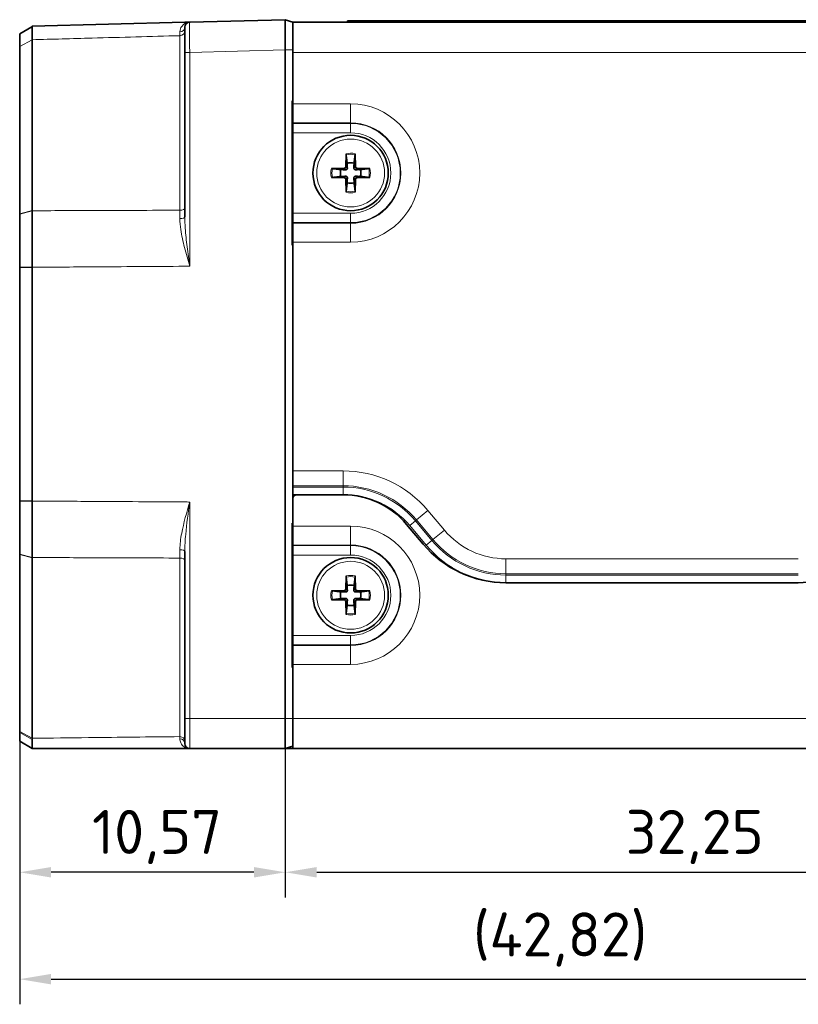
# Model space of a CAD drawing. Header units: millimetres. Extents: x 0 to 210, y 0 to 149.
# Tile 7 of 32: x 30 to 61, y 52 to 91. Entities that reach past the tile are written whole.
import ezdxf

# ---------------------------------------------------------------- set-up
doc = ezdxf.new("R2010")
doc.units = ezdxf.units.MM
doc.header["$LTSCALE"] = 0.5
for name, color, linetype, lineweight in [('Bemaßung (ISO)', 7, 'Continuous', 25), ('Sichtbar (ISO)', 7, 'Continuous', 35), ('Sichtbar schmal (ISO)', 7, 'Continuous', 18)]:
    doc.layers.add(name, color=color, linetype=linetype, lineweight=lineweight)
doc.styles.add('Notiztext (ISO)', font='isocpeur.ttf')
doc.dimstyles.new('Standard (ISO)', dxfattribs={"dimscale": 0.5, "dimtxt": 3.5, "dimasz": 2.5, "dimexe": 2, "dimexo": 0, "dimgap": 0.762, "dimtad": 1, "dimtoh": 1, "dimrnd": 1e-08, "dimtxsty": 'Notiztext (ISO)', "dimcen": 0.09, "dimdle": 10, "dimclrd": 256, "dimclre": 256, "dimclrt": 256, "dimazin": 2, "dimtfac": 0.514286, "dimtdec": 3, "dimtmove": 0, "dimatfit": 3, "dimfxl": 1, "dimtolj": 1, "dimlwd": -1, "dimlwe": -1, "dimarcsym": 0})

# ---------------------------------------------------------------- blocks, each defined once
blk = doc.blocks.new('*D12')
at = {"layer": 'Bemaßung (ISO)', "transparency": 16777216}
for p, q in [((40.435, 63.345), (40.435, 56.224)), ((29.865, 62.831), (29.865, 56.224)), ((39.185, 57.224), (31.115, 57.224))]:
    blk.add_line(p, q, dxfattribs=at)
for points in [[(31.115, 57.432), (31.115, 57.016), (29.865, 57.224)], [(39.185, 57.432), (39.185, 57.016), (40.435, 57.224)]]:
    blk.add_solid(points, dxfattribs=at)
at = {"layer": 'Defpoints', "color": 0, "transparency": 16777216}
for p in [(40.435, 63.345), (29.865, 62.831), (29.865, 57.224)]:
    blk.add_point(p, dxfattribs=at)
at = {"layer": 'Bemaßung (ISO)', "transparency": 16777216, "insert": (32.744, 59.705), "char_height": 1.75, "attachment_point": 1, "style": 'Notiztext (ISO)'}
blk.add_mtext('\\A1;10,57', dxfattribs=at)
blk = doc.blocks.new('*D13')
at = {"layer": 'Bemaßung (ISO)', "transparency": 16777216}
for p, q in [((40.435, 63.345), (40.435, 56.224)), ((72.685, 63.218), (72.685, 56.224)), ((41.685, 57.224), (71.435, 57.224))]:
    blk.add_line(p, q, dxfattribs=at)
for points in [[(41.685, 57.432), (41.685, 57.016), (40.435, 57.224)], [(71.435, 57.432), (71.435, 57.016), (72.685, 57.224)]]:
    blk.add_solid(points, dxfattribs=at)
at = {"layer": 'Defpoints', "color": 0, "transparency": 16777216}
for p in [(40.435, 63.345), (72.685, 63.218), (72.685, 57.224)]:
    blk.add_point(p, dxfattribs=at)
at = {"layer": 'Bemaßung (ISO)', "transparency": 16777216, "insert": (53.979, 59.705), "char_height": 1.75, "attachment_point": 1, "style": 'Notiztext (ISO)'}
blk.add_mtext('\\A1;32,25', dxfattribs=at)
blk = doc.blocks.new('*D15')
at = {"layer": 'Bemaßung (ISO)', "transparency": 16777216}
for p, q in [((29.865, 72.002), (29.865, 51.97)), ((72.685, 63.345), (72.685, 51.97)), ((31.115, 52.97), (71.435, 52.97))]:
    blk.add_line(p, q, dxfattribs=at)
for points in [[(31.115, 53.179), (31.115, 52.762), (29.865, 52.97)], [(71.435, 53.179), (71.435, 52.762), (72.685, 52.97)]]:
    blk.add_solid(points, dxfattribs=at)
at = {"layer": 'Defpoints', "color": 0, "transparency": 16777216}
for p in [(29.865, 72.002), (72.685, 63.345), (72.685, 52.97)]:
    blk.add_point(p, dxfattribs=at)
at = {"layer": 'Bemaßung (ISO)', "transparency": 16777216, "insert": (47.906, 55.626), "char_height": 1.75, "attachment_point": 1, "style": 'Notiztext (ISO)'}
blk.add_mtext('\\A1;(42,82)', dxfattribs=at)

msp = doc.modelspace()

# ---------------------------------------------------------------- linework, layer by layer
at = {"layer": 'Sichtbar (ISO)'}
for p, q in [((36.4348, 91.0402), (30.3643, 90.8812)), ((36.6296, 91.0453), (36.4348, 91.0402)), ((40.4348, 91.1449), (36.6296, 91.0453)), ((40.4348, 91.1449), (40.4348, 89.9449)), ((40.7348, 91.0449), (40.4348, 91.1449)), ((40.7348, 91.0449), (70.0848, 91.0449)), ((40.7348, 91.0449), (40.7348, 89.9449)), ((42.9098, 91.0949), (44.9098, 91.0949)), ((42.9098, 91.0449), (42.9098, 91.0949)), ((65.9098, 91.0949), (44.9098, 91.0949)), ((30.3415, 90.8674), (29.8648, 90.5796)), ((29.8648, 90.5796), (29.8648, 90.0777)), ((30.3415, 90.8674), (30.3643, 90.8812)), ((36.4348, 90.8453), (36.4348, 89.8453)), ((30.3643, 90.3419), (30.3643, 83.5543)), ((29.8648, 90.0777), (29.8648, 90.0726)), ((29.8648, 83.4184), (29.8648, 90.0726)), ((36.4348, 89.8453), (36.4348, 83.3069)), ((40.4348, 89.9449), (40.4348, 63.3449)), ((40.7348, 89.9449), (40.7348, 89.8449)), ((40.7348, 89.8449), (40.7348, 87.9125)), ((40.7029, 82.1725), (40.7029, 87.9173)), ((40.7029, 87.9173), (40.7348, 87.9125)), ((40.7029, 87.9173), (40.7084, 87.911)), ((40.7084, 82.1788), (40.7084, 87.911)), ((40.7084, 87.911), (40.7148, 87.9101)), ((40.7148, 82.1797), (40.7148, 87.9101)), ((40.7148, 87.9036), (40.7308, 87.8852)), ((40.7348, 87.9125), (40.7348, 87.7949)), ((40.7348, 87.0446), (40.7348, 87.7949)), ((40.7348, 87.0446), (40.7348, 87.0201)), ((40.7348, 87.0201), (40.7348, 86.6449)), ((40.7348, 86.6449), (40.7348, 83.4449)), ((42.8462, 85.2917), (42.8544, 85.8119)), ((43.2126, 85.8125), (43.2225, 85.2923)), ((42.2672, 85.2227), (42.7874, 85.2326)), ((43.2816, 85.2335), (43.8018, 85.2253)), ((42.788, 84.8563), (42.2678, 84.8645)), ((42.857, 84.2773), (42.847, 84.7975)), ((43.2234, 84.7981), (43.2152, 84.2779)), ((43.8024, 84.8671), (43.2822, 84.8571)), ((40.7348, 83.4449), (40.7348, 83.0697)), ((29.8648, 83.4184), (29.8648, 83.4084)), ((29.8648, 83.4084), (29.8648, 81.2954)), ((40.7348, 83.0697), (40.7348, 83.0452)), ((40.7348, 82.2949), (40.7348, 83.0452)), ((40.7348, 82.2949), (40.7348, 82.1773)), ((40.7084, 82.1788), (40.7029, 82.1725)), ((40.7348, 82.1773), (40.7029, 82.1725)), ((40.7148, 82.1797), (40.7084, 82.1788)), ((40.7308, 82.2046), (40.7148, 82.1862)), ((40.7348, 82.1773), (40.7348, 73.1949)), ((29.8648, 81.2954), (29.8648, 81.2878)), ((29.8648, 81.2878), (29.8648, 72.002)), ((30.3643, 72.002), (30.3643, 81.2878)), ((40.7348, 73.1949), (40.7348, 72.0949)), ((40.7434, 72.1449), (40.7348, 72.1449)), ((40.7348, 72.0949), (40.7348, 71.1125)), ((42.7348, 72.2449), (40.8848, 72.2449)), ((29.8648, 72.002), (29.8648, 71.9944)), ((29.8648, 71.9944), (29.8648, 69.8814)), ((40.7029, 71.1173), (40.7348, 71.1125)), ((40.7029, 65.3725), (40.7029, 71.1173)), ((40.7029, 71.1173), (40.7084, 71.111)), ((40.7084, 71.111), (40.7148, 71.1101)), ((40.7084, 65.3788), (40.7084, 71.111)), ((40.7148, 65.3797), (40.7148, 71.1101)), ((40.7148, 71.1036), (40.7308, 71.0852)), ((40.7348, 71.1125), (40.7348, 70.9949)), ((40.7348, 70.9949), (40.7348, 70.2446)), ((45.9216, 70.2809), (45.2627, 71.0661)), ((40.7348, 70.2201), (40.7348, 70.2446)), ((40.7348, 69.8449), (40.7348, 70.2201)), ((29.8648, 69.8814), (29.8648, 69.8713)), ((29.8648, 62.8309), (29.8648, 69.8713)), ((30.3643, 69.7355), (30.3643, 62.5539)), ((36.4348, 69.9828), (36.4348, 63.3449)), ((40.7348, 69.8449), (40.7348, 66.6449)), ((42.8466, 68.492), (42.8557, 69.0122)), ((43.2139, 69.0122), (43.223, 68.492)), ((60.8498, 68.7449), (49.2156, 68.7449)), ((42.2675, 68.424), (42.7877, 68.4331)), ((43.2819, 68.4331), (43.8021, 68.424)), ((42.7877, 68.0567), (42.2675, 68.0658)), ((42.8557, 67.4776), (42.8466, 67.9978)), ((43.223, 67.9978), (43.2139, 67.4776)), ((43.8021, 68.0658), (43.2819, 68.0567)), ((40.7348, 66.6449), (40.7348, 66.2697)), ((40.7348, 66.2697), (40.7348, 66.2452)), ((40.7348, 65.4949), (40.7348, 66.2452)), ((40.7348, 65.4949), (40.7348, 65.3773)), ((40.7084, 65.3788), (40.7029, 65.3725)), ((40.7348, 65.3773), (40.7029, 65.3725)), ((40.7148, 65.3797), (40.7084, 65.3788)), ((40.7308, 65.4046), (40.7148, 65.3862)), ((40.7348, 65.3773), (40.7348, 63.3449)), ((36.4348, 63.3449), (36.4348, 62.3449)), ((40.4348, 63.3449), (40.4348, 62.1449)), ((40.7348, 62.1449), (40.7348, 63.3449)), ((29.8648, 62.8309), (29.8648, 62.7858)), ((29.8648, 62.7858), (29.8648, 62.4338)), ((29.8648, 62.4338), (29.8648, 62.4336)), ((30.3643, 62.1452), (29.8648, 62.4336)), ((30.3648, 62.1449), (30.3643, 62.1452)), ((30.3648, 62.1449), (36.4348, 62.1449)), ((36.4348, 62.1449), (36.6348, 62.1449)), ((36.6334, 62.1449), (36.6348, 62.1449)), ((36.6348, 62.1449), (40.4348, 62.1449)), ((40.4348, 62.1449), (40.7348, 62.2449)), ((40.4348, 62.1449), (40.7348, 62.1449)), ((70.0848, 62.1449), (40.7348, 62.1449))]:
    msp.add_line(p, q, dxfattribs=at)
for centre in [(43.0348, 85.0449), (43.0348, 68.2449)]:
    msp.add_circle(centre, 1.5, dxfattribs=at)
for centre, radius, start, end in [((36.6348, 90.8453), 0.2, 91.5, 180), ((43.0348, 85.0449), 0.408, 70.68288, 109.51159), ((43.0348, 85.0449), 0.408, 160.68288, 199.51159), ((42.7862, 85.2926), 0.06, 271.09723, 359.09723), ((43.2825, 85.2935), 0.06, 181.09723, 269.09723), ((43.0348, 85.0449), 0.408, 340.68288, 19.51159), ((42.7871, 84.7963), 0.06, 1.09723, 89.09723), ((43.0348, 85.0449), 0.408, 250.68288, 289.51159), ((43.2834, 84.7972), 0.06, 91.09723, 179.09723), ((40.8848, 72.0949), 0.15, 90, 180), ((42.7348, 68.9449), 3.3, 40, 90), ((49.2156, 73.0449), 4.3, 220, 270), ((60.8498, 73.0449), 4.3, 270, 290), ((43.0348, 68.2449), 0.408, 70.58564, 109.41436), ((43.0348, 68.2449), 0.408, 160.58564, 199.41436), ((42.7866, 68.4931), 0.06, 271, 359), ((43.283, 68.4931), 0.06, 181, 269), ((43.0348, 68.2449), 0.408, 340.58564, 19.41436), ((42.7866, 67.9967), 0.06, 1, 89), ((43.0348, 68.2449), 0.408, 250.58564, 289.41436), ((43.283, 67.9967), 0.06, 91, 179), ((36.6348, 62.3449), 0.2, 180, 270)]:
    msp.add_arc(centre, radius, start, end, dxfattribs=at)
for centre, major_axis, ratio, start_param, end_param in [((40.7306, 87.6833), (0, 0.202), 0.0259307, 5.3665939, 6.2533586), ((42.858, 85.8126), (-0.0009, -0.0514), 0.0691564, 4.7258735, 5.8382126), ((43.209, 85.8132), (0.001, -0.0514), 0.0691502, 0.4450552, 1.5570732), ((42.2665, 85.2191), (0.0514, 0.001), 0.0691502, 0.4450552, 1.5570732), ((43.8024, 85.2217), (0.0514, -0.0009), 0.0691564, 1.5842809, 2.69662), ((42.2671, 84.8681), (0.0514, -0.0009), 0.0691564, 4.7258735, 5.8382126), ((43.8031, 84.8707), (0.0514, 0.001), 0.0691502, 3.5866478, 4.6986659), ((42.8606, 84.2766), (0.001, -0.0514), 0.0691502, 3.5866478, 4.6986659), ((43.2116, 84.2772), (-0.0009, -0.0514), 0.0691564, 1.5842809, 2.69662), ((40.7306, 82.4065), (0, -0.202), 0.0259307, 0.0298268, 0.9165914), ((40.7306, 70.8833), (0, 0.202), 0.0259307, 5.3665939, 6.2533586), ((42.8593, 69.0129), (-0.0009, -0.0514), 0.0691564, 4.7258735, 5.8382126), ((43.2103, 69.0129), (0.0009, -0.0514), 0.0691502, 0.4450552, 1.5570732), ((42.2668, 68.4204), (0.0514, 0.0009), 0.0691502, 0.4450552, 1.5570732), ((43.8027, 68.4204), (0.0514, -0.0009), 0.0691564, 1.5842809, 2.69662), ((42.2668, 68.0694), (0.0514, -0.0009), 0.0691564, 4.7258735, 5.8382126), ((43.8028, 68.0694), (0.0514, 0.0009), 0.0691502, 3.5866478, 4.6986659), ((42.8593, 67.4769), (0.0009, -0.0514), 0.0691502, 3.5866478, 4.6986659), ((43.2103, 67.4769), (-0.0009, -0.0514), 0.0691564, 1.5842809, 2.69662), ((40.7306, 65.6065), (0, -0.202), 0.0259307, 0.0298268, 0.9165914)]:
    msp.add_ellipse(centre, major_axis=major_axis, ratio=ratio, start_param=start_param, end_param=end_param, dxfattribs=at)
for points, knots in [([(30.3643, 90.3473), (30.3643, 90.4337), (30.3643, 90.5101), (30.3643, 90.6435), (30.3643, 90.7), (30.3643, 90.7454), (30.3643, 90.7908), (30.3643, 90.8249), (30.3643, 90.87), (30.3643, 90.8812), (30.3643, 90.8812)], [-0.23259052, -0.23259052, -0.23259052, -0.23259052, -0.17533829, -0.17533829, -0.1168922, -0.1168922, -0.1168922, -0.0584461, -0.0584461, -0.00081563, -0.00081563, -0.00081563, -0.00081563]), ([(30.3643, 90.3419), (30.3643, 90.3428), (30.3643, 90.3437), (30.3643, 90.3455), (30.3643, 90.3464), (30.3643, 90.3473)], [-0.233784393, -0.233784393, -0.233784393, -0.233784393, -0.2331874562, -0.2331874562, -0.2325905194, -0.2325905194, -0.2325905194, -0.2325905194]), ([(42.8448, 85.1754), (42.8495, 85.1754), (42.8544, 85.1758), (42.8642, 85.178), (42.8691, 85.1797), (42.8786, 85.1848), (42.8831, 85.1881), (42.8911, 85.196), (42.8943, 85.2005), (42.8994, 85.2101), (42.9011, 85.215), (42.9033, 85.2248), (42.9037, 85.2297), (42.9036, 85.2345)], [0, 0, 0, 0, 0.0016277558, 0.0016277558, 0.0032601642, 0.0032601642, 0.0049534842, 0.0049534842, 0.0066467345, 0.0066467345, 0.0082828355, 0.0082828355, 0.0099143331, 0.0099143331, 0.0099143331, 0.0099143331]), ([(43.1653, 85.2349), (43.1653, 85.2302), (43.1657, 85.2253), (43.1679, 85.2155), (43.1696, 85.2106), (43.1747, 85.2011), (43.178, 85.1966), (43.1859, 85.1886), (43.1904, 85.1854), (43.2, 85.1803), (43.2049, 85.1786), (43.2147, 85.1764), (43.2196, 85.176), (43.2244, 85.1761)], [0, 0, 0, 0, 0.0016277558, 0.0016277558, 0.0032601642, 0.0032601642, 0.0049534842, 0.0049534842, 0.0066467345, 0.0066467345, 0.0082828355, 0.0082828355, 0.0099143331, 0.0099143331, 0.0099143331, 0.0099143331]), ([(42.9042, 84.8549), (42.9043, 84.8596), (42.9039, 84.8645), (42.9017, 84.8743), (42.8999, 84.8792), (42.8949, 84.8887), (42.8916, 84.8932), (42.8836, 84.9012), (42.8791, 84.9044), (42.8696, 84.9095), (42.8647, 84.9112), (42.8549, 84.9134), (42.85, 84.9138), (42.8452, 84.9137)], [0, 0, 0, 0, 0.0016277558, 0.0016277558, 0.0032601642, 0.0032601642, 0.0049534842, 0.0049534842, 0.0066467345, 0.0066467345, 0.0082828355, 0.0082828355, 0.0099143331, 0.0099143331, 0.0099143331, 0.0099143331]), ([(43.2248, 84.9143), (43.22, 84.9144), (43.2151, 84.914), (43.2054, 84.9118), (43.2005, 84.91), (43.191, 84.905), (43.1865, 84.9017), (43.1785, 84.8937), (43.1753, 84.8892), (43.1702, 84.8797), (43.1685, 84.8748), (43.1663, 84.865), (43.1659, 84.8601), (43.166, 84.8553)], [0, 0, 0, 0, 0.0016277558, 0.0016277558, 0.0032601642, 0.0032601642, 0.0049534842, 0.0049534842, 0.0066467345, 0.0066467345, 0.0082828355, 0.0082828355, 0.0099143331, 0.0099143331, 0.0099143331, 0.0099143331]), ([(30.3643, 83.5435), (30.3643, 83.5453), (30.3643, 83.5471), (30.3643, 83.5507), (30.3643, 83.5525), (30.3643, 83.5543)], [-0.0011938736, -0.0011938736, -0.0011938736, -0.0011938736, -0.0005969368, -0.0005969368, 0, 0, 0, 0]), ([(30.3643, 81.2959), (30.3643, 81.4893), (30.3643, 81.6825), (30.3643, 82.0688), (30.3643, 82.262), (30.3643, 82.4529), (30.3643, 82.6438), (30.3643, 82.8316), (30.3643, 83.1956), (30.3643, 83.3719), (30.3643, 83.5435)], [-0.23298083, -0.23298083, -0.23298083, -0.23298083, -0.17533829, -0.17533829, -0.1168922, -0.1168922, -0.1168922, -0.0584461, -0.0584461, -0.00119387, -0.00119387, -0.00119387, -0.00119387]), ([(30.3643, 81.2878), (30.3643, 81.2891), (30.3643, 81.2905), (30.3643, 81.2932), (30.3643, 81.2945), (30.3643, 81.2959)], [-0.23378439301, -0.23378439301, -0.23378439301, -0.23378439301, -0.23338261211, -0.23338261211, -0.23298083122, -0.23298083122, -0.23298083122, -0.23298083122]), ([(30.3643, 71.9939), (30.3643, 71.9953), (30.3643, 71.9966), (30.3643, 71.9993), (30.3643, 72.0006), (30.3643, 72.002)], [-0.00080356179, -0.00080356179, -0.00080356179, -0.00080356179, -0.00040178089, -0.00040178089, 0, 0, 0, 0]), ([(30.3643, 69.7462), (30.3643, 69.9179), (30.3643, 70.0942), (30.3643, 70.4582), (30.3643, 70.646), (30.3643, 70.8369), (30.3643, 71.0277), (30.3643, 71.221), (30.3643, 71.6073), (30.3643, 71.8005), (30.3643, 71.9939)], [-0.23259052, -0.23259052, -0.23259052, -0.23259052, -0.17533829, -0.17533829, -0.1168922, -0.1168922, -0.1168922, -0.0584461, -0.0584461, -0.00080356, -0.00080356, -0.00080356, -0.00080356]), ([(30.3643, 69.7355), (30.3643, 69.7373), (30.3643, 69.7391), (30.3643, 69.7427), (30.3643, 69.7445), (30.3643, 69.7462)], [-0.233784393, -0.233784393, -0.233784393, -0.233784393, -0.2331874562, -0.2331874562, -0.2325905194, -0.2325905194, -0.2325905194, -0.2325905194]), ([(42.845, 68.3758), (42.8498, 68.3757), (42.8547, 68.3761), (42.8644, 68.3783), (42.8693, 68.38), (42.8788, 68.3851), (42.8833, 68.3883), (42.8913, 68.3963), (42.8946, 68.4008), (42.8996, 68.4103), (42.9014, 68.4152), (42.9036, 68.425), (42.904, 68.4299), (42.9039, 68.4347)], [0, 0, 0, 0, 0.0016277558, 0.0016277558, 0.0032601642, 0.0032601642, 0.0049534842, 0.0049534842, 0.0066467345, 0.0066467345, 0.0082828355, 0.0082828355, 0.0099143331, 0.0099143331, 0.0099143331, 0.0099143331]), ([(43.1657, 68.4347), (43.1656, 68.4299), (43.166, 68.425), (43.1682, 68.4152), (43.1699, 68.4104), (43.175, 68.4008), (43.1782, 68.3963), (43.1862, 68.3884), (43.1907, 68.3851), (43.2002, 68.3801), (43.2051, 68.3783), (43.2149, 68.3761), (43.2198, 68.3757), (43.2246, 68.3758)], [0, 0, 0, 0, 0.0016277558, 0.0016277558, 0.0032601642, 0.0032601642, 0.0049534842, 0.0049534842, 0.0066467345, 0.0066467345, 0.0082828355, 0.0082828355, 0.0099143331, 0.0099143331, 0.0099143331, 0.0099143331]), ([(42.9039, 68.0551), (42.904, 68.0599), (42.9036, 68.0648), (42.9014, 68.0745), (42.8997, 68.0794), (42.8946, 68.0889), (42.8914, 68.0934), (42.8834, 68.1014), (42.8789, 68.1047), (42.8694, 68.1097), (42.8645, 68.1115), (42.8547, 68.1137), (42.8498, 68.1141), (42.845, 68.114)], [0, 0, 0, 0, 0.0016277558, 0.0016277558, 0.0032601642, 0.0032601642, 0.0049534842, 0.0049534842, 0.0066467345, 0.0066467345, 0.0082828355, 0.0082828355, 0.0099143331, 0.0099143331, 0.0099143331, 0.0099143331]), ([(43.2246, 68.114), (43.2198, 68.1141), (43.2149, 68.1137), (43.2051, 68.1115), (43.2003, 68.1098), (43.1907, 68.1047), (43.1862, 68.1015), (43.1783, 68.0935), (43.175, 68.089), (43.1699, 68.0795), (43.1682, 68.0746), (43.166, 68.0648), (43.1656, 68.0599), (43.1657, 68.0551)], [0, 0, 0, 0, 0.0016277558, 0.0016277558, 0.0032601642, 0.0032601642, 0.0049534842, 0.0049534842, 0.0066467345, 0.0066467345, 0.0082828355, 0.0082828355, 0.0099143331, 0.0099143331, 0.0099143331, 0.0099143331]), ([(30.3644, 62.5082), (30.3644, 62.5156), (30.3644, 62.5231), (30.3643, 62.5383), (30.3643, 62.5461), (30.3643, 62.5539)], [1.969539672, 1.969539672, 1.969539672, 1.969539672, 1.9734089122, 1.9734089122, 1.9772781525, 1.9772781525, 1.9772781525, 1.9772781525]), ([(30.3648, 62.1449), (30.3648, 62.1449), (30.3648, 62.1506), (30.3648, 62.1757), (30.3647, 62.1978), (30.3647, 62.2282), (30.3647, 62.2585), (30.3646, 62.2972), (30.3645, 62.3906), (30.3644, 62.4454), (30.3644, 62.5082)], [-0.19166482, -0.19166482, -0.19166482, -0.19166482, -0.15027935, -0.15027935, -0.10018623, -0.10018623, -0.10018623, -0.05009312, -0.05009312, 0, 0, 0, 0])]:
    msp.add_open_spline(points, degree=3, knots=knots, dxfattribs=at)
for points, weights, knots in [([(42.8557, 85.7662), (42.8811, 85.5677), (42.897, 85.4412), (42.8985, 85.4295)], [1.62762789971, 2.15145678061, 2.69647104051, 2.76145810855], [-0.513910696, -0.513910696, -0.513910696, -0.492543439, -0.489608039, -0.489608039, -0.489608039]), ([(42.8985, 85.4295), (42.8995, 85.3959), (42.9024, 85.287), (42.9036, 85.2345)], [6.04050756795, 6.43051877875, 8.09562882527, 9.114111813], [-0.629839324, -0.629839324, -0.629839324, -0.61424826, -0.55921947, -0.55921947, -0.55921947]), ([(43.1698, 85.4299), (43.1738, 85.4634), (43.1914, 85.6059), (43.2115, 85.7668)], [2.76145810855, 2.58462191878, 2.0276017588, 1.62762789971], [-0.036792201, -0.036792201, -0.036792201, -0.028804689, -0.012489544, -0.012489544, -0.012489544]), ([(42.6498, 85.1799), (42.6163, 85.184), (42.4738, 85.2015), (42.3129, 85.2216)], [2.76145810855, 2.58462191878, 2.0276017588, 1.62762789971], [-0.036792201, -0.036792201, -0.036792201, -0.028804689, -0.012489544, -0.012489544, -0.012489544]), ([(43.4194, 85.1812), (43.3858, 85.1802), (43.2769, 85.1773), (43.2244, 85.1761)], [6.04050756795, 6.43051877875, 8.09562882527, 9.114111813], [-0.629839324, -0.629839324, -0.629839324, -0.61424826, -0.55921947, -0.55921947, -0.55921947]), ([(43.7561, 85.224), (43.5576, 85.1986), (43.4311, 85.1826), (43.4194, 85.1812)], [1.62762789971, 2.15145678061, 2.69647104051, 2.76145810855], [-0.513910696, -0.513910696, -0.513910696, -0.492543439, -0.489608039, -0.489608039, -0.489608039]), ([(42.3135, 84.8658), (42.512, 84.8912), (42.6384, 84.9071), (42.6502, 84.9086)], [1.62762789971, 2.15145678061, 2.69647104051, 2.76145810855], [-0.513910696, -0.513910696, -0.513910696, -0.492543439, -0.489608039, -0.489608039, -0.489608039]), ([(42.6502, 84.9086), (42.6837, 84.9096), (42.7927, 84.9125), (42.8452, 84.9137)], [6.04050756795, 6.43051877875, 8.09562882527, 9.114111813], [-0.629839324, -0.629839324, -0.629839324, -0.61424826, -0.55921947, -0.55921947, -0.55921947]), ([(42.8998, 84.6599), (42.8957, 84.6264), (42.8782, 84.4839), (42.8581, 84.323)], [2.76145810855, 2.58462191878, 2.0276017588, 1.62762789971], [-0.036792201, -0.036792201, -0.036792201, -0.028804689, -0.012489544, -0.012489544, -0.012489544]), ([(43.1711, 84.6603), (43.1701, 84.6938), (43.1672, 84.8028), (43.166, 84.8553)], [6.04050756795, 6.43051877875, 8.09562882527, 9.114111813], [-0.629839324, -0.629839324, -0.629839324, -0.61424826, -0.55921947, -0.55921947, -0.55921947]), ([(43.2139, 84.3236), (43.1885, 84.5221), (43.1725, 84.6485), (43.1711, 84.6603)], [1.62762789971, 2.15145678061, 2.69647104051, 2.76145810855], [-0.513910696, -0.513910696, -0.513910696, -0.492543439, -0.489608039, -0.489608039, -0.489608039]), ([(43.4198, 84.9099), (43.4533, 84.9058), (43.5958, 84.8883), (43.7567, 84.8682)], [2.76145810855, 2.58462191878, 2.0276017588, 1.62762789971], [-0.036792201, -0.036792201, -0.036792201, -0.028804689, -0.012489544, -0.012489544, -0.012489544]), ([(42.8569, 68.9665), (42.882, 68.768), (42.8977, 68.6415), (42.8992, 68.6297)], [1.62762789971, 2.15145678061, 2.69647104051, 2.76145810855], [-0.513910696, -0.513910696, -0.513910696, -0.492543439, -0.489608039, -0.489608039, -0.489608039]), ([(43.1704, 68.6297), (43.1746, 68.6631), (43.1924, 68.8056), (43.2127, 68.9665)], [2.76145810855, 2.58462191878, 2.0276017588, 1.62762789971], [-0.036792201, -0.036792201, -0.036792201, -0.028804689, -0.012489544, -0.012489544, -0.012489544]), ([(42.8992, 68.6297), (42.9001, 68.5962), (42.9028, 68.4872), (42.9039, 68.4347)], [6.04050756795, 6.43051877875, 8.09562882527, 9.114111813], [-0.629839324, -0.629839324, -0.629839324, -0.61424826, -0.55921947, -0.55921947, -0.55921947]), ([(42.65, 68.3805), (42.6165, 68.3847), (42.4741, 68.4025), (42.3132, 68.4228)], [2.76145810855, 2.58462191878, 2.0276017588, 1.62762789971], [-0.036792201, -0.036792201, -0.036792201, -0.028804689, -0.012489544, -0.012489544, -0.012489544]), ([(43.4196, 68.3805), (43.3861, 68.3796), (43.2771, 68.3769), (43.2246, 68.3758)], [6.04050756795, 6.43051877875, 8.09562882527, 9.114111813], [-0.629839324, -0.629839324, -0.629839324, -0.61424826, -0.55921947, -0.55921947, -0.55921947]), ([(43.7564, 68.4228), (43.5579, 68.3977), (43.4314, 68.382), (43.4196, 68.3805)], [1.62762789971, 2.15145678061, 2.69647104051, 2.76145810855], [-0.513910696, -0.513910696, -0.513910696, -0.492543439, -0.489608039, -0.489608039, -0.489608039]), ([(42.3132, 68.067), (42.5117, 68.0921), (42.6382, 68.1078), (42.65, 68.1093)], [1.62762789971, 2.15145678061, 2.69647104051, 2.76145810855], [-0.513910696, -0.513910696, -0.513910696, -0.492543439, -0.489608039, -0.489608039, -0.489608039]), ([(42.65, 68.1093), (42.6835, 68.1102), (42.7924, 68.1129), (42.845, 68.114)], [6.04050756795, 6.43051877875, 8.09562882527, 9.114111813], [-0.629839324, -0.629839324, -0.629839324, -0.61424826, -0.55921947, -0.55921947, -0.55921947]), ([(42.8992, 67.8601), (42.895, 67.8266), (42.8772, 67.6842), (42.8569, 67.5233)], [2.76145810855, 2.58462191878, 2.0276017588, 1.62762789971], [-0.036792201, -0.036792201, -0.036792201, -0.028804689, -0.012489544, -0.012489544, -0.012489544]), ([(43.1704, 67.8601), (43.1695, 67.8936), (43.1668, 68.0025), (43.1657, 68.0551)], [6.04050756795, 6.43051877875, 8.09562882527, 9.114111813], [-0.629839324, -0.629839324, -0.629839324, -0.61424826, -0.55921947, -0.55921947, -0.55921947]), ([(43.2127, 67.5233), (43.1876, 67.7218), (43.1719, 67.8483), (43.1704, 67.8601)], [1.62762789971, 2.15145678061, 2.69647104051, 2.76145810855], [-0.513910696, -0.513910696, -0.513910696, -0.492543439, -0.489608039, -0.489608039, -0.489608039]), ([(43.4196, 68.1093), (43.453, 68.1051), (43.5955, 68.0873), (43.7564, 68.067)], [2.76145810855, 2.58462191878, 2.0276017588, 1.62762789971], [-0.036792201, -0.036792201, -0.036792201, -0.028804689, -0.012489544, -0.012489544, -0.012489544])]:
    msp.add_rational_spline(points, weights, degree=2, knots=knots, dxfattribs=at)
for points in [[(43.1653, 85.2349), (43.1667, 85.3048), (43.1698, 85.4299)], [(42.8448, 85.1754), (42.7748, 85.1768), (42.6498, 85.1799)], [(42.9042, 84.8549), (42.9029, 84.7849), (42.8998, 84.6599)], [(43.2248, 84.9143), (43.2947, 84.913), (43.4198, 84.9099)], [(43.1657, 68.4347), (43.1671, 68.5046), (43.1704, 68.6297)], [(42.845, 68.3758), (42.7751, 68.3772), (42.65, 68.3805)], [(42.9039, 68.0551), (42.9025, 67.9852), (42.8992, 67.8601)], [(43.2246, 68.114), (43.2945, 68.1126), (43.4196, 68.1093)]]:
    msp.add_rational_spline(points, [9.114111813, 7.80706652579, 6.04050756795], degree=2, dxfattribs=at)
at = {"layer": 'Sichtbar schmal (ISO)'}
for p, q in [((44.9098, 91.0449), (44.9098, 91.0949)), ((36.24, 83.5643), (36.24, 90.509)), ((29.8648, 90.0777), (30.3643, 90.3473)), ((30.3643, 90.3419), (29.8648, 90.0726)), ((36.6296, 89.8453), (36.4348, 89.8453)), ((36.6296, 89.8453), (40.4348, 89.9449)), ((36.6296, 81.3347), (36.6296, 89.8453)), ((40.4348, 89.9449), (40.7348, 89.9449)), ((70.0848, 89.8449), (40.7348, 89.8449)), ((40.7348, 87.8846), (40.7308, 87.8852)), ((40.7348, 87.7949), (43.0348, 87.7949)), ((43.0348, 87.0446), (43.0348, 87.7949)), ((43.0348, 87.0446), (40.7348, 87.0446)), ((43.0348, 87.0201), (40.7348, 87.0201)), ((43.0348, 87.0446), (43.0348, 87.0201)), ((43.0348, 87.0201), (43.0348, 86.6449)), ((43.0348, 86.6449), (40.7348, 86.6449)), ((42.7874, 85.2326), (42.8448, 85.1754)), ((42.9036, 85.2345), (42.8462, 85.2917)), ((43.2225, 85.2923), (43.1653, 85.2349)), ((43.2244, 85.1761), (43.2816, 85.2335)), ((42.8452, 84.9137), (42.788, 84.8563)), ((42.847, 84.7975), (42.9042, 84.8549)), ((43.166, 84.8553), (43.2234, 84.7981)), ((43.2822, 84.8571), (43.2248, 84.9143)), ((29.8648, 83.4184), (30.3643, 83.5543)), ((30.3643, 83.5435), (29.8648, 83.4084)), ((40.7348, 83.4449), (43.0348, 83.4449)), ((43.0348, 83.0697), (43.0348, 83.4449)), ((40.7348, 83.0697), (43.0348, 83.0697)), ((43.0348, 83.0452), (43.0348, 83.0697)), ((40.7348, 83.0452), (43.0348, 83.0452)), ((43.0348, 83.0452), (43.0348, 82.2949)), ((43.0348, 82.2949), (40.7348, 82.2949)), ((40.7308, 82.2046), (40.7348, 82.2052)), ((29.8648, 81.2954), (30.3643, 81.2959)), ((30.3643, 81.2878), (29.8648, 81.2878)), ((40.7348, 73.1949), (42.7348, 73.1949)), ((42.7348, 73.1949), (42.7348, 72.6033)), ((40.7348, 72.6033), (42.7348, 72.6033)), ((40.7348, 72.5507), (42.7348, 72.5507)), ((42.7348, 72.5507), (42.7348, 72.6033)), ((42.7348, 72.2549), (42.7348, 72.5507)), ((42.7348, 72.2549), (40.7348, 72.2549)), ((29.8648, 72.002), (30.3643, 72.002)), ((30.3643, 71.9939), (29.8648, 71.9944)), ((36.6296, 63.3449), (36.6296, 71.9551)), ((46.1054, 71.6232), (45.6522, 71.2429)), ((46.1054, 71.6232), (46.7642, 70.838)), ((40.7348, 71.0846), (40.7308, 71.0852)), ((40.7348, 70.9949), (43.0348, 70.9949)), ((43.0348, 70.9949), (43.0348, 70.2446)), ((45.3853, 71.0189), (45.6119, 71.2091)), ((46.0442, 70.2338), (45.3853, 71.0189)), ((45.6119, 71.2091), (45.6522, 71.2429)), ((45.6119, 71.2091), (46.2708, 70.4239)), ((45.6522, 71.2429), (46.311, 70.4577)), ((46.7642, 70.838), (46.311, 70.4577)), ((40.7348, 70.2446), (43.0348, 70.2446)), ((40.7348, 70.2201), (43.0348, 70.2201)), ((43.0348, 70.2201), (43.0348, 70.2446)), ((43.0348, 69.8449), (43.0348, 70.2201)), ((46.0442, 70.2338), (46.2708, 70.4239)), ((46.2708, 70.4239), (46.311, 70.4577)), ((29.8648, 69.8814), (30.3643, 69.7462)), ((30.3643, 69.7355), (29.8648, 69.8713)), ((43.0348, 69.8449), (40.7348, 69.8449)), ((36.24, 62.6212), (36.24, 69.7255)), ((49.2156, 69.6949), (60.8498, 69.6949)), ((49.2156, 69.6949), (49.2156, 69.1033)), ((49.2156, 69.0507), (49.2156, 69.1033)), ((49.2156, 69.1033), (60.8498, 69.1033)), ((49.2156, 68.7549), (49.2156, 69.0507)), ((49.2156, 69.0507), (60.8498, 69.0507)), ((60.8498, 68.7549), (49.2156, 68.7549)), ((42.7877, 68.4331), (42.845, 68.3758)), ((42.9039, 68.4347), (42.8466, 68.492)), ((43.223, 68.492), (43.1657, 68.4347)), ((43.2246, 68.3758), (43.2819, 68.4331)), ((42.845, 68.114), (42.7877, 68.0567)), ((42.8466, 67.9978), (42.9039, 68.0551)), ((43.1657, 68.0551), (43.223, 67.9978)), ((43.2819, 68.0567), (43.2246, 68.114)), ((40.7348, 66.6449), (43.0348, 66.6449)), ((43.0348, 66.6449), (43.0348, 66.2697)), ((43.0348, 66.2697), (40.7348, 66.2697)), ((43.0348, 66.2452), (40.7348, 66.2452)), ((43.0348, 66.2697), (43.0348, 66.2452)), ((43.0348, 65.4949), (43.0348, 66.2452)), ((43.0348, 65.4949), (40.7348, 65.4949)), ((40.7308, 65.4046), (40.7348, 65.4052)), ((36.6296, 63.3449), (36.4348, 63.3449)), ((40.4348, 63.3449), (36.6296, 63.3449)), ((40.7348, 63.3449), (40.4348, 63.3449)), ((40.7348, 63.3449), (70.0848, 63.3449)), ((29.8648, 62.8309), (30.3643, 62.5539)), ((30.3644, 62.5082), (29.8648, 62.7858)), ((29.8648, 62.4338), (30.3643, 62.1452))]:
    msp.add_line(p, q, dxfattribs=at)
for centre in [(43.0348, 85.0449), (43.0348, 68.2449)]:
    msp.add_circle(centre, 1.35, dxfattribs=at)
for centre, radius, start, end in [((43.0348, 85.0449), 2.75, 270, 90), ((43.0348, 85.0449), 1.9997, 270, 90), ((43.0348, 85.0449), 1.9752, 270, 90), ((43.0348, 85.0449), 1.6, 270, 90), ((43.0348, 85.0449), 0.7879, 76.96006, 103.2344), ((43.0348, 85.0449), 0.7432, 76.24773, 103.94674), ((43.0348, 85.0449), 0.7879, 166.96006, 193.2344), ((43.0348, 85.0449), 0.7432, 166.24773, 193.94674), ((43.0348, 85.0449), 0.7432, 346.24773, 13.94674), ((43.0348, 85.0449), 0.7879, 346.96006, 13.2344), ((43.0348, 85.0449), 0.7879, 256.96006, 283.2344), ((43.0348, 85.0449), 0.7432, 256.24773, 283.94674), ((42.7348, 68.7949), 4.4, 40, 90), ((42.7348, 68.7949), 3.8084, 40, 90), ((42.7348, 68.7949), 3.7558, 40, 90), ((42.7348, 68.7949), 3.46, 40, 90), ((43.0348, 68.2449), 2.75, 270, 90), ((49.2156, 72.8949), 3.2, 220, 270), ((43.0348, 68.2449), 1.9997, 270, 90), ((43.0348, 68.2449), 1.9752, 270, 90), ((49.2156, 72.8949), 4.14, 220, 270), ((49.2156, 72.8949), 3.8442, 220, 270), ((49.2156, 72.8949), 3.7916, 220, 270), ((43.0348, 68.2449), 1.6, 270, 90), ((43.0348, 68.2449), 0.7879, 76.86283, 103.13717), ((43.0348, 68.2449), 0.7432, 76.1505, 103.8495), ((43.0348, 68.2449), 0.7879, 166.86283, 193.13717), ((43.0348, 68.2449), 0.7432, 166.1505, 193.8495), ((43.0348, 68.2449), 0.7432, 346.1505, 13.8495), ((43.0348, 68.2449), 0.7879, 346.86283, 13.13717), ((43.0348, 68.2449), 0.7879, 256.86283, 283.13717), ((43.0348, 68.2449), 0.7432, 256.1505, 283.8495)]:
    msp.add_arc(centre, radius, start, end, dxfattribs=at)
for centre, ratio, start_param, end_param in [((36.2348, 90.6879), 0.8947524, 4.7385689, 6.2831853), ((36.2348, 90.8453), 0.9250385, 4.7389501, 6.2831853), ((36.2348, 83.6536), 0.4465626, 4.7385689, 6.2831853), ((36.2348, 83.3069), 0.3798734, 4.7389501, 6.2831853), ((36.2348, 69.9828), 0.3798734, 0, 1.5442352), ((36.2348, 69.6362), 0.4465626, 0, 1.5446164), ((36.2348, 62.3449), 0.923335, 0, 1.5471543), ((36.2348, 62.4402), 0.9050538, 0, 1.5446164)]:
    msp.add_ellipse(centre, major_axis=(0.2, 0), ratio=ratio, start_param=start_param, end_param=end_param, dxfattribs=at)
for points, knots in [([(36.6296, 91.0453), (36.5098, 91.0421), (36.3892, 90.9876), (36.2696, 90.8215), (36.2401, 90.748), (36.2401, 90.6604)], [-0.00105274, -0.00105274, -0.00105274, -0.00105274, 0.13330315, 0.13330315, 0.20524604, 0.20524604, 0.20524604, 0.20524604]), ([(36.6296, 89.8453), (36.6293, 89.8978), (36.6291, 89.9504), (36.6281, 90.2115), (36.6276, 90.4128), (36.6273, 90.7078), (36.6274, 90.8156), (36.6279, 90.9549), (36.6282, 90.9983), (36.6289, 91.0376), (36.6292, 91.0452), (36.6296, 91.0453)], [-0.15708371, -0.15708371, -0.15708371, -0.15708371, -0.14394111, -0.14394111, -0.09123028, -0.09123028, -0.05068349, -0.05068349, -0.01949365, -0.01949365, 0, 0, 0, 0]), ([(30.3643, 90.3473), (31.1582, 90.3692), (31.9521, 90.391), (32.746, 90.4129), (33.9107, 90.4449), (35.0753, 90.477), (36.24, 90.509)], [-1.50758975, -1.50758975, -1.50758975, -1.50758975, -1.26934154, -1.26934154, -1.26934154, -0.91980895, -0.91980895, -0.91980895, -0.91980895]), ([(36.2401, 90.6604), (36.2401, 90.6372), (36.2401, 90.613), (36.2401, 90.5625), (36.24, 90.5362), (36.24, 90.509)], [-0.038083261, -0.038083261, -0.038083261, -0.038083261, -0.019041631, -0.019041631, 0, 0, 0, 0]), ([(36.24, 83.5643), (35.0754, 83.5602), (33.9108, 83.5561), (32.7462, 83.552), (31.9522, 83.5492), (31.1583, 83.5464), (30.3643, 83.5435)], [-1.21797446, -1.21797446, -1.21797446, -1.21797446, -0.86846107, -0.86846107, -0.86846107, -0.63019366, -0.63019366, -0.63019366, -0.63019366]), ([(36.24, 83.5643), (36.24, 83.5097), (36.2401, 83.4546), (36.2401, 83.3435), (36.2401, 83.2875), (36.2401, 83.231)], [-0.038083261, -0.038083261, -0.038083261, -0.038083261, -0.019041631, -0.019041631, 0, 0, 0, 0]), ([(36.2401, 83.231), (36.2401, 83.0874), (36.2538, 82.9409), (36.3093, 82.5568), (36.3627, 82.3185), (36.4864, 81.8318), (36.558, 81.5827), (36.6296, 81.3347)], [0, 0, 0, 0, 0.04845025, 0.04845025, 0.12597066, 0.12597066, 0.20629878, 0.20629878, 0.20629878, 0.20629878]), ([(36.6296, 81.3347), (36.5937, 81.5927), (36.5579, 81.8518), (36.4961, 82.3579), (36.4694, 82.6057), (36.4416, 83.0053), (36.4348, 83.1576), (36.4348, 83.3069)], [-0.20629878, -0.20629878, -0.20629878, -0.20629878, -0.12597066, -0.12597066, -0.04845025, -0.04845025, 0, 0, 0, 0]), ([(30.3643, 81.2959), (31.1583, 81.3008), (31.9522, 81.3058), (32.7462, 81.3107), (33.9757, 81.3183), (35.2052, 81.3259), (36.4348, 81.3335)], [0.63019367, 0.63019367, 0.63019367, 0.63019367, 0.86846107, 0.86846107, 0.86846107, 1.23745797, 1.23745797, 1.23745797, 1.23745797]), ([(36.4348, 71.9563), (35.2046, 71.9639), (33.9745, 71.9715), (32.7443, 71.9791), (31.951, 71.984), (31.1577, 71.989), (30.3643, 71.9939)], [0.90032544, 0.90032544, 0.90032544, 0.90032544, 1.26950616, 1.26950616, 1.26950616, 1.50758974, 1.50758974, 1.50758974, 1.50758974]), ([(36.6296, 71.9551), (36.5098, 71.5402), (36.3892, 71.1244), (36.2696, 70.4916), (36.2401, 70.2721), (36.2401, 70.0588)], [-0.00105274, -0.00105274, -0.00105274, -0.00105274, 0.13330315, 0.13330315, 0.20524604, 0.20524604, 0.20524604, 0.20524604]), ([(36.4348, 69.9828), (36.4348, 70.2047), (36.4495, 70.4329), (36.5093, 71.0911), (36.5696, 71.5236), (36.6296, 71.9551)], [-0.20524604, -0.20524604, -0.20524604, -0.20524604, -0.13330315, -0.13330315, 0.00105274, 0.00105274, 0.00105274, 0.00105274]), ([(30.3643, 69.7462), (31.1577, 69.7434), (31.951, 69.7406), (32.7443, 69.7378), (33.9096, 69.7337), (35.0748, 69.7296), (36.24, 69.7255)], [-1.50758975, -1.50758975, -1.50758975, -1.50758975, -1.26950616, -1.26950616, -1.26950616, -0.91980895, -0.91980895, -0.91980895, -0.91980895]), ([(36.2401, 70.0588), (36.2401, 70.0023), (36.2401, 69.9463), (36.2401, 69.8352), (36.24, 69.7801), (36.24, 69.7255)], [-0.038083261, -0.038083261, -0.038083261, -0.038083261, -0.019041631, -0.019041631, 0, 0, 0, 0]), ([(36.6348, 62.1449), (36.6346, 62.1449), (36.6343, 62.1484), (36.6332, 62.1834), (36.6323, 62.2675), (36.631, 62.4958), (36.6306, 62.6213), (36.6299, 62.872), (36.6298, 62.9905), (36.6296, 63.1891), (36.6296, 63.267), (36.6296, 63.3449)], [-0.15706855, -0.15706855, -0.15706855, -0.15706855, -0.14377711, -0.14377711, -0.09112634, -0.09112634, -0.05062574, -0.05062574, -0.01947144, -0.01947144, 0, 0, 0, 0]), ([(36.24, 62.6212), (35.0293, 62.6075), (33.8187, 62.5937), (32.6082, 62.5798), (31.8602, 62.5712), (31.1122, 62.5626), (30.3643, 62.5539)], [-1.22027042, -1.22027042, -1.22027042, -1.22027042, -0.85636571, -0.85636571, -0.85636571, -0.63150726, -0.63150726, -0.63150726, -0.63150726]), ([(36.2395, 62.5295), (36.2392, 62.4714), (36.2521, 62.4194), (36.3054, 62.3015), (36.3572, 62.2465), (36.4827, 62.166), (36.559, 62.1449), (36.6348, 62.1449)], [0, 0, 0, 0, 0.04718405, 0.04718405, 0.12267854, 0.12267854, 0.20725241, 0.20725241, 0.20725241, 0.20725241]), ([(36.24, 62.6212), (36.2399, 62.6051), (36.2399, 62.5895), (36.2397, 62.5589), (36.2396, 62.544), (36.2395, 62.5295)], [-0.023555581, -0.023555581, -0.023555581, -0.023555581, -0.01177779, -0.01177779, 0, 0, 0, 0])]:
    msp.add_open_spline(points, degree=3, knots=knots, dxfattribs=at)
for points in [[(36.4348, 81.3335), (36.4997, 81.3339), (36.5646, 81.3343), (36.6296, 81.3347)], [(36.6296, 71.9551), (36.5646, 71.9555), (36.4997, 71.9559), (36.4348, 71.9563)]]:
    msp.add_open_spline(points, degree=3, dxfattribs=at)

# ---------------------------------------------------------------- dimensions: what is measured, and where the dimension line sits
at = {"layer": 'Bemaßung (ISO)'}
dim = msp.add_linear_dim(base=(72.6848, 52.9704), p1=(29.8648, 72.002), p2=(72.6848, 63.3449), angle=180, text='(<>)', dimstyle='Standard (ISO)', override={"dimgap": 0.762, "dimtoh": 0, "dimdec": 2, "dimtol": 0, "dimlim": 0, "dimtp": 0, "dimtm": 0, "dimtdec": 3, "dimtofl": 0, "dimatfit": 1}, dxfattribs=at)
dim.commit()
dim.dimension.update_dxf_attribs({"geometry": '*D15', "text_midpoint": (51.2748, 52.9704), "dimtype": 160})
for base, p2, picture, middle in [((29.8648, 57.2239), (29.8648, 62.8309), '*D12', (35.1498, 57.2239)), ((72.6848, 57.2239), (72.6848, 63.2178), '*D13', (56.5598, 57.2239))]:
    dim = msp.add_linear_dim(base=base, p1=(40.4348, 63.3449), p2=p2, angle=180, dimstyle='Standard (ISO)', override={"dimgap": 0.762, "dimtoh": 0, "dimdec": 2, "dimtol": 0, "dimlim": 0, "dimtp": 0, "dimtm": 0, "dimtdec": 3, "dimtofl": 0, "dimatfit": 1}, dxfattribs=at)
    dim.commit()
    dim.dimension.update_dxf_attribs({"geometry": picture, "text_midpoint": middle, "dimtype": 160})

doc.saveas('drawing.dxf')
